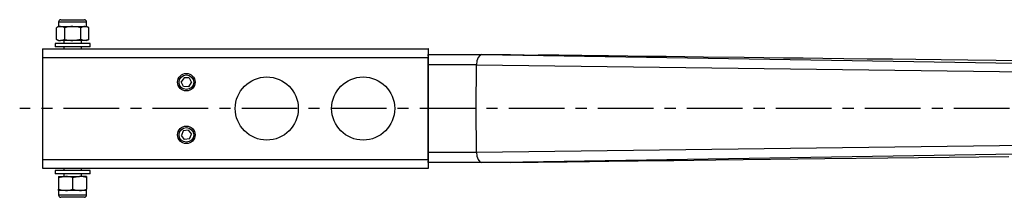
# Model space of a CAD drawing. Header units: millimetres. Extents: x -55 to 1069, y -51 to 858.
# Tile 1 of 4: x -55 to 507, y -51 to 51. Entities that reach past the tile are written whole.
import ezdxf

# ---------------------------------------------------------------- set-up
doc = ezdxf.new("R2010")
doc.units = ezdxf.units.MM
doc.header["$LTSCALE"] = 5
doc.linetypes.add('CENTER', pattern=[10.16, 6.35, -1.27, 1.27, -1.27])
doc.layers.add('CENTER', color=1, linetype='CENTER')

msp = doc.modelspace()

# ---------------------------------------------------------------- linework, layer by layer
for p, q in [((-31.1, 50.63), (-17.68, 50.63)), ((-33.63, 39.44), (-33.63, 46.05)), ((-32.39, 46.77), (-33.55, 46.09)), ((-32.39, 49.34), (-32.39, 46.77)), ((-32.39, 49.34), (-16.39, 49.34)), ((-32.39, 46.77), (-31.26, 46.77)), ((-31.26, 46.77), (-24.28, 46.77)), ((-28.89, 39.44), (-28.89, 46.05)), ((-24.28, 46.77), (-17.41, 46.77)), ((-19.66, 39.44), (-19.66, 46.05)), ((-17.41, 46.77), (-16.39, 46.77)), ((-16.39, 46.77), (-16.39, 49.34)), ((-15.23, 46.09), (-16.39, 46.77)), ((-15.15, 39.44), (-15.15, 46.05)), ((-33.55, 39.4), (-32.39, 38.73)), ((-16.39, 38.73), (-15.23, 39.4)), ((-41.55, 34), (178.44, 34)), ((-34.39, 37.13), (-34.39, 35.13)), ((-14.39, 37.13), (-34.39, 37.13)), ((-14.39, 35.13), (-34.39, 35.13)), ((-32.39, 38.73), (-31.26, 38.73)), ((-24.28, 38.73), (-31.26, 38.73)), ((-29.4, 38.73), (-29.4, 37.13)), ((-29.4, 35.13), (-29.4, 34)), ((-17.41, 38.73), (-24.28, 38.73)), ((-19.38, 37.13), (-19.38, 38.73)), ((-19.38, 34), (-19.38, 35.13)), ((-16.39, 38.73), (-17.41, 38.73)), ((-14.39, 35.13), (-14.39, 37.13)), ((178.75, 34), (178.44, 34)), ((178.75, 31), (178.75, 34)), ((178.75, 31), (178.75, 34)), ((-41.61, 29), (-41.61, -29)), ((-41.61, 29), (178.38, 29)), ((178.38, 29), (178.38, -29)), ((178.41, -29), (178.41, 29)), ((178.42, 30.75), (178.49, 30.75)), ((178.44, 31), (178.75, 31)), ((178.49, 30.75), (209.13, 30.75)), ((209.13, 30.75), (225.53, 30.75)), ((225.53, 30.75), (241.19, 30.49)), ((178.41, 0), (178.42, 24.85)), ((178.42, 24.85), (178.41, 24.85)), ((206.07, 24.85), (178.42, 24.85)), ((205.84, 0), (206.07, 24.85)), ((39.18, 17.57), (37.62, 15.14)), ((42.07, 17.43), (39.18, 17.57)), ((42.07, 17.43), (43.38, 14.86)), ((38.93, 12.57), (37.62, 15.14)), ((41.82, 12.43), (38.93, 12.57)), ((41.82, 12.43), (43.38, 14.86)), ((178.42, -24.85), (178.41, 0)), ((206.07, -24.85), (205.84, 0)), ((38.74, -12.71), (37.64, -15.38)), ((39.4, -17.67), (37.64, -15.38)), ((41.6, -12.33), (38.74, -12.71)), ((41.6, -12.33), (43.36, -14.62)), ((42.26, -17.29), (43.36, -14.62)), ((42.26, -17.29), (39.4, -17.67)), ((178.41, -24.85), (178.42, -24.85)), ((178.42, -24.85), (206.07, -24.85)), ((-41.61, -29), (178.38, -29)), ((178.49, -30.75), (178.42, -30.75)), ((178.75, -31), (178.44, -31)), ((209.13, -30.75), (178.49, -30.75)), ((178.75, -34), (178.75, -31)), ((178.75, -34), (178.75, -31)), ((225.53, -30.75), (209.13, -30.75)), ((225.53, -30.75), (241.19, -30.49)), ((-41.55, -34), (178.44, -34)), ((-34.39, -35.29), (-34.39, -37.29)), ((-14.39, -35.29), (-34.39, -35.29)), ((-14.39, -37.29), (-34.39, -37.29)), ((-32.39, -38.68), (-32.39, -39.39)), ((-32.39, -38.68), (-28.39, -38.68)), ((-29.4, -34), (-29.4, -35.29)), ((-29.4, -37.29), (-29.4, -38.68)), ((-28.39, -38.68), (-20.39, -38.68)), ((-16.39, -38.68), (-20.39, -38.68)), ((-19.38, -35.29), (-19.38, -34)), ((-19.38, -38.68), (-19.38, -37.29)), ((-16.39, -38.68), (-16.39, -39.39)), ((-14.39, -37.29), (-14.39, -35.29)), ((178.44, -34), (178.75, -34)), ((-32.39, -39.39), (-32.39, -46)), ((-24.39, -39.39), (-24.39, -46)), ((-16.39, -39.39), (-16.39, -46)), ((-32.39, -46.72), (-32.39, -46)), ((-32.39, -46.72), (-32.39, -49.29)), ((-28.39, -46.72), (-32.39, -46.72)), ((-16.39, -49.29), (-32.39, -49.29)), ((-20.39, -46.72), (-28.39, -46.72)), ((-16.39, -46.72), (-20.39, -46.72)), ((-16.39, -46.72), (-16.39, -46)), ((-16.39, -49.29), (-16.39, -46.72)), ((-17.68, -50.58), (-31.1, -50.58))]:
    msp.add_line(p, q)
at = {"flags": 128}
for points in [[(-28.89, 46.05), (-30.05, 46.57), (-31.26, 46.77)], [(-19.66, 46.05), (-21.92, 46.57), (-24.28, 46.77)], [(-17.41, 46.77), (-18.02, 46.71), (-19.66, 46.05)], [(-15.15, 46.05), (-15.72, 46.35), (-17.41, 46.77)], [(-28.89, 39.44), (-30.05, 38.92), (-31.26, 38.73)], [(-19.66, 39.44), (-21.92, 38.92), (-24.28, 38.73)], [(-17.41, 38.73), (-18.02, 38.78), (-19.66, 39.44)], [(-15.15, 39.44), (-15.72, 39.14), (-17.41, 38.73)], [(209.13, 30.75), (207.97, 30.3), (206.98, 29.03), (206.31, 27.12), (206.07, 24.85)], [(209.13, 30.75), (596.35, 24.53), (899.64, 19.91)], [(519.87, 27.13), (502.5, 27.34), (486.36, 27.54), (471.12, 27.72), (456.78, 27.89), (443.34, 28.05), (428.92, 28.22), (415.71, 28.38), (403.71, 28.53), (392.53, 28.66), (381.26, 28.79), (358.72, 29.06), (335.65, 29.34), (324.98, 29.47), (314.21, 29.6), (303.33, 29.73), (292.34, 29.86), (281.4, 29.99), (273.24, 30.09), (266.14, 30.18), (260.09, 30.25), (256.24, 30.3), (252.99, 30.34), (251.89, 30.35), (250.43, 30.37), (248.64, 30.39), (246.49, 30.42), (244.01, 30.45), (241.19, 30.49)], [(206.07, 24.85), (594.09, 19.92), (899.11, 16.42)], [(206.07, -24.85), (594.09, -19.92), (899.11, -16.42)], [(209.13, -30.75), (596.35, -24.53), (900.75, -19.89)], [(206.07, -24.85), (206.31, -27.12), (206.98, -29.03), (207.97, -30.3), (209.13, -30.75)], [(241.19, -30.49), (243.22, -30.46), (245.29, -30.44), (247.4, -30.41), (249.75, -30.38), (252.03, -30.35), (254.13, -30.32), (256.07, -30.3), (257.83, -30.28), (259.42, -30.26), (261.58, -30.23), (263.69, -30.21), (265.98, -30.18), (270.55, -30.12), (275.74, -30.06), (281.52, -29.99), (289.42, -29.89), (298.23, -29.79), (307.94, -29.67), (318.56, -29.54), (330.09, -29.41), (342.52, -29.26), (358.18, -29.07), (373.86, -28.88), (389.38, -28.7), (404.74, -28.51), (440.67, -28.08), (475.69, -27.66), (509.78, -27.25)], [(-32.39, -39.39), (-30.43, -38.87), (-28.39, -38.68)], [(-24.39, -39.39), (-22.43, -38.87), (-20.39, -38.68)], [(-32.39, -46), (-30.43, -46.52), (-28.39, -46.72)], [(-24.39, -46), (-22.43, -46.52), (-20.39, -46.72)]]:
    msp.add_lwpolyline(points, dxfattribs=at)
for centre, radius in [((40.5, 15), 5), ((40.5, 15), 4.17), ((86.38, 0), 18), ((141.38, 0), 18), ((40.5, -15), 5), ((40.5, -15), 4.17)]:
    msp.add_circle(centre, radius)
for centre, radius, start, end in [((-31.1, 49.34), 1.29, 90, 180), ((-17.68, 49.34), 1.29, 0, 90), ((-31.17, 42.18), 4.59, 91.1867, 122.42), ((-24.17, 30.78), 15.99, 90.3905, 107.1991), ((-31.17, 43.32), 4.59, 237.5806, 268.8126), ((-24.17, 54.71), 15.99, 252.8012, 269.6091), ((66.83, 30.25), 108.45, 178.0183, 180.6603), ((286.83, 30.25), 108.46, 178.0184, 180.6601), ((221.81, 29.5), 43.4, 178.0188, 180.6596), ((305.46, 26.31), 127.05, 177.9981, 180.6571), ((305.46, -26.31), 127.05, 179.3429, 182.0019), ((66.83, -30.25), 108.45, 179.3397, 181.9817), ((286.83, -30.25), 108.46, 179.3399, 181.9816), ((221.81, -29.5), 43.4, 179.3404, 181.9812), ((-28.49, -50.81), 12.13, 70.2274, 89.5164), ((-20.49, -50.81), 12.13, 70.2274, 89.5164), ((-31.1, -49.29), 1.29, 180, 270), ((-28.49, -34.59), 12.13, 270.4831, 289.773), ((-20.49, -34.59), 12.13, 270.4831, 289.773), ((-17.68, -49.29), 1.29, 270, 0)]:
    msp.add_arc(centre, radius, start, end)
at = {"layer": 'CENTER'}
msp.add_line((1069.01, 0), (-54.6, 0), dxfattribs=at)

doc.saveas('drawing.dxf')
